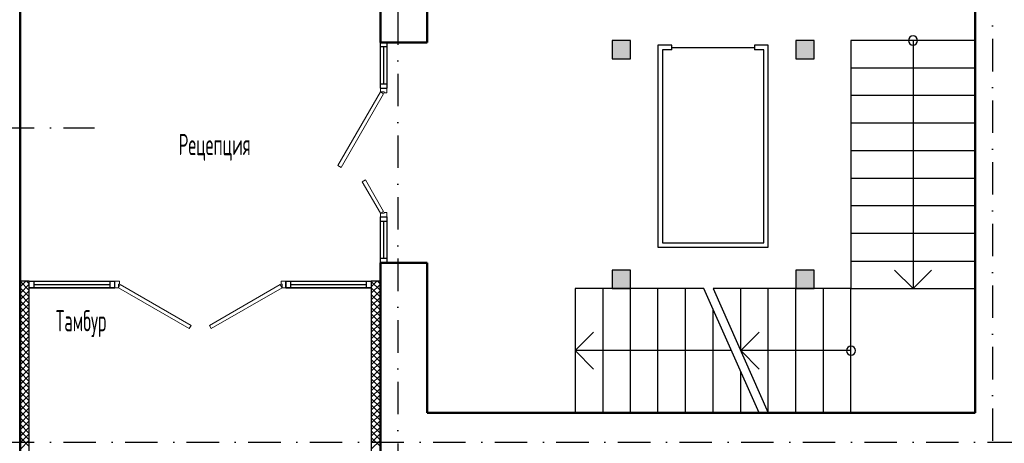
# Model space of a CAD drawing. Extents: x -1560602 to 321118, y -2308202 to -430103.
# Tile 86 of 104: x -1545839 to -1535127, y -2043147 to -2038537. Entities that reach past the tile are written whole.
import ezdxf

# ---------------------------------------------------------------- set-up
doc = ezdxf.new("R2010")
doc.units = 0
doc.header["$MEASUREMENT"] = 0
doc.linetypes.add('Dot & Dashed', pattern=[670.277762, 352.777767, -176.388884, 0, -141.111112])
doc.linetypes.add('Штрихпунктирная', pattern=[0.670278, 0.352778, -0.176389, 0, -0.141111])
doc.layers.get('0').update_dxf_attribs({"color": 255, "linetype": 'CONTINUOUS'})
doc.layers.add('Двери', color=4, linetype='CONTINUOUS', lineweight=15)
doc.layers.add('стены', color=5, linetype='CONTINUOUS', lineweight=50)
for name, color, linetype in [('Оси', 253, 'Dot & Dashed'), ('отделка', 240, 'CONTINUOUS'), ('Текст', 7, 'CONTINUOUS'), ('Утеплитель', 6, 'CONTINUOUS')]:
    doc.layers.add(name, color=color, linetype=linetype)
doc.styles.get("Standard").update_dxf_attribs({"font": 'spds.shx', "width": 0.7, "height": 250})

msp = doc.modelspace()

# ---------------------------------------------------------------- hatches: boundary and pattern name
at = {"ltscale": 100}
for points in [[(-1539394.7, -2038963.4), (-1539194.7, -2038963.4), (-1539194.7, -2038763.4), (-1539394.7, -2038763.4)], [(-1537394.7, -2038963.4), (-1537194.7, -2038963.4), (-1537194.7, -2038763.4), (-1537394.7, -2038763.4)], [(-1539394.7, -2041463.4), (-1539194.7, -2041463.4), (-1539194.7, -2041263.4), (-1539394.7, -2041263.4)], [(-1537394.7, -2041463.4), (-1537194.7, -2041463.4), (-1537194.7, -2041263.4), (-1537394.7, -2041263.4)]]:
    msp.add_hatch(color=0, dxfattribs=at).paths.add_polyline_path(points, flags=0)

# ---------------------------------------------------------------- linework, layer by layer
at = {"color": 0, "ltscale": 100}
for p, q in [((-1539194.7, -2038763.4), (-1539394.7, -2038763.4)), ((-1539394.7, -2038763.4), (-1539394.7, -2038963.4)), ((-1539194.7, -2038963.4), (-1539194.7, -2038763.4)), ((-1537194.7, -2038763.4), (-1537394.7, -2038763.4)), ((-1537394.7, -2038763.4), (-1537394.7, -2038963.4)), ((-1537194.7, -2038963.4), (-1537194.7, -2038763.4)), ((-1535444.7, -2038763.4), (-1536794.7, -2038763.4)), ((-1536794.7, -2038763.4), (-1536794.7, -2041163.4)), ((-1536119.7, -2038763.4), (-1536119.7, -2041463.4)), ((-1535444.7, -2041163.4), (-1535444.7, -2038763.4)), ((-1538894.7, -2038813.4), (-1538894.7, -2041013.4)), ((-1538744.7, -2038813.4), (-1538894.7, -2038813.4)), ((-1538844.7, -2038863.4), (-1538844.7, -2040963.4)), ((-1538744.7, -2038863.4), (-1538844.7, -2038863.4)), ((-1538744.7, -2038863.4), (-1538744.7, -2038813.4)), ((-1538744.7, -2038838.4), (-1537844.7, -2038838.4)), ((-1537694.7, -2038813.4), (-1537844.7, -2038813.4)), ((-1537844.7, -2038813.4), (-1537844.7, -2038863.4)), ((-1537744.7, -2038863.4), (-1537844.7, -2038863.4)), ((-1537744.7, -2040963.4), (-1537744.7, -2038863.4)), ((-1537694.7, -2041013.4), (-1537694.7, -2038813.4)), ((-1539394.7, -2038963.4), (-1539194.7, -2038963.4)), ((-1537394.7, -2038963.4), (-1537194.7, -2038963.4)), ((-1535444.7, -2039063.4), (-1536794.7, -2039063.4)), ((-1535444.7, -2039363.4), (-1536794.7, -2039363.4)), ((-1535444.7, -2039663.4), (-1536794.7, -2039663.4)), ((-1535444.7, -2039963.4), (-1536794.7, -2039963.4)), ((-1535444.7, -2040263.4), (-1536794.7, -2040263.4)), ((-1535444.7, -2040563.4), (-1536794.7, -2040563.4)), ((-1535444.7, -2040863.4), (-1536794.7, -2040863.4)), ((-1538894.7, -2041013.4), (-1537694.7, -2041013.4)), ((-1538844.7, -2040963.4), (-1537744.7, -2040963.4)), ((-1536794.7, -2041163.4), (-1535444.7, -2041163.4)), ((-1536794.7, -2041163.4), (-1536794.7, -2041463.4)), ((-1535444.7, -2041463.4), (-1535444.7, -2041163.4)), ((-1539194.7, -2041263.4), (-1539394.7, -2041263.4)), ((-1539394.7, -2041263.4), (-1539394.7, -2041463.4)), ((-1539194.7, -2041463.4), (-1539194.7, -2041263.4)), ((-1537194.7, -2041263.4), (-1537394.7, -2041263.4)), ((-1537394.7, -2041263.4), (-1537394.7, -2041463.4)), ((-1537194.7, -2041463.4), (-1537194.7, -2041263.4)), ((-1536319.7, -2041263.4), (-1536119.7, -2041463.4)), ((-1536119.7, -2041463.4), (-1535919.7, -2041263.4)), ((-1539494.7, -2041463.4), (-1539794.7, -2041463.4)), ((-1539794.7, -2041463.4), (-1539794.7, -2042813.4)), ((-1538394.7, -2041463.4), (-1539494.7, -2041463.4)), ((-1539494.7, -2041463.4), (-1539494.7, -2042813.4)), ((-1539394.7, -2041463.4), (-1539194.7, -2041463.4)), ((-1539194.7, -2042813.4), (-1539194.7, -2041463.4)), ((-1538894.7, -2042813.4), (-1538894.7, -2041463.4)), ((-1538594.7, -2042813.4), (-1538594.7, -2041463.4)), ((-1537794.7, -2042813.4), (-1538394.7, -2041463.4)), ((-1536794.7, -2041463.4), (-1538294.7, -2041463.4)), ((-1538294.7, -2041463.4), (-1537694.7, -2042813.4)), ((-1537994.7, -2042138.4), (-1537994.7, -2041463.4)), ((-1537694.7, -2042813.4), (-1537694.7, -2041463.4)), ((-1537394.7, -2042813.4), (-1537394.7, -2041463.4)), ((-1537394.7, -2041463.4), (-1537194.7, -2041463.4)), ((-1537094.7, -2042813.4), (-1537094.7, -2041463.4)), ((-1536794.7, -2042813.4), (-1536794.7, -2041463.4)), ((-1536794.7, -2041463.4), (-1535444.7, -2041463.4)), ((-1538294.7, -2042813.4), (-1538294.7, -2041688.3)), ((-1539594.7, -2041938.4), (-1539794.7, -2042138.4)), ((-1537794.7, -2041938.4), (-1537994.7, -2042138.4)), ((-1539794.7, -2042138.4), (-1539594.7, -2042338.4)), ((-1538094.7, -2042138.4), (-1539794.7, -2042138.4)), ((-1537994.7, -2042138.4), (-1537794.7, -2042338.4)), ((-1536794.7, -2042138.4), (-1537994.7, -2042138.4)), ((-1537994.7, -2042813.4), (-1537994.7, -2042363.3)), ((-1539794.7, -2042813.4), (-1539494.7, -2042813.4)), ((-1539494.7, -2042813.4), (-1537794.7, -2042813.4)), ((-1537694.7, -2042813.4), (-1536794.7, -2042813.4))]:
    msp.add_line(p, q, dxfattribs=at)
for centre, start, end in [((-1536119.7, -2038763.4), 0, 180), ((-1536119.7, -2038763.4), 180, 0), ((-1536794.7, -2042138.4), 90, 270), ((-1536794.7, -2042138.4), 270, 90)]:
    msp.add_arc(centre, 50, start, end, dxfattribs=at)
at = {"layer": 'Двери', "color": 0, "linetype": 'Continuous'}
for p, q in [((-1541914.7, -2039283.4), (-1541914.7, -2039323.4)), ((-1541844.7, -2039333.4), (-1541844.7, -2039283.4)), ((-1541914.7, -2039323.4), (-1542376.7, -2040123.6)), ((-1542342.1, -2040143.6), (-1541880.1, -2039343.4)), ((-1541914.7, -2039323.4), (-1541874.7, -2039323.4)), ((-1541880.1, -2039343.4), (-1541914.7, -2039323.4)), ((-1541874.7, -2039323.4), (-1541874.7, -2039333.4)), ((-1541874.7, -2039333.4), (-1541844.7, -2039333.4)), ((-1542376.7, -2040123.6), (-1542342.1, -2040143.6)), ((-1542112.7, -2040300.5), (-1542078.1, -2040280.5)), ((-1541914.7, -2040643.4), (-1542112.7, -2040300.5)), ((-1542078.1, -2040280.5), (-1541880.1, -2040623.4)), ((-1541880.1, -2040623.4), (-1541914.7, -2040643.4)), ((-1541874.7, -2040643.4), (-1541914.7, -2040643.4)), ((-1541914.7, -2040643.4), (-1541914.7, -2040683.4)), ((-1541844.7, -2040633.4), (-1541874.7, -2040633.4)), ((-1541874.7, -2040633.4), (-1541874.7, -2040643.4)), ((-1541844.7, -2040683.4), (-1541844.7, -2040633.4)), ((-1544804.7, -2041383.4), (-1544754.7, -2041383.4)), ((-1544764.7, -2041453.4), (-1544804.7, -2041453.4)), ((-1544754.7, -2041413.4), (-1544764.7, -2041413.4)), ((-1544764.7, -2041413.4), (-1544764.7, -2041453.4)), ((-1544744.7, -2041418.8), (-1544764.7, -2041453.4)), ((-1544764.7, -2041453.4), (-1543994, -2041898.4)), ((-1544754.7, -2041383.4), (-1544754.7, -2041413.4)), ((-1543974, -2041863.8), (-1544744.7, -2041418.8)), ((-1543775.5, -2041863.8), (-1543004.7, -2041418.8)), ((-1542984.7, -2041453.4), (-1543755.5, -2041898.4)), ((-1543004.7, -2041418.8), (-1542984.7, -2041453.4)), ((-1542994.7, -2041413.4), (-1542994.7, -2041383.4)), ((-1542994.7, -2041383.4), (-1542944.7, -2041383.4)), ((-1542984.7, -2041413.4), (-1542994.7, -2041413.4)), ((-1542984.7, -2041453.4), (-1542984.7, -2041413.4)), ((-1542944.7, -2041453.4), (-1542984.7, -2041453.4)), ((-1543994, -2041898.4), (-1543974, -2041863.8)), ((-1543755.5, -2041898.4), (-1543775.5, -2041863.8))]:
    msp.add_line(p, q, dxfattribs=at)
at = {"layer": 'Оси', "color": 0, "linetype": 'Штрихпунктирная', "lineweight": -3, "ltscale": 1000}
for p, q in [((-1535254.7, -2033383.4), (-1535254.7, -2057488.4)), ((-1541724.7, -2034433.4), (-1541724.7, -2057488.4)), ((-1556760.1, -2039713.4), (-1545024.7, -2039713.4)), ((-1556760.1, -2043133.4), (-1502304.7, -2043133.4))]:
    msp.add_line(p, q, dxfattribs=at)
at = {"layer": 'отделка', "color": 0, "linetype": 'Continuous'}
for p, q in [((-1541914.7, -2038833.4), (-1541914.7, -2038783.4)), ((-1541844.7, -2038833.4), (-1541914.7, -2038833.4)), ((-1541914.7, -2039233.4), (-1541914.7, -2038833.4)), ((-1541879.7, -2038833.4), (-1541879.7, -2039233.4)), ((-1541844.7, -2038783.4), (-1541844.7, -2038833.4)), ((-1541844.7, -2038833.4), (-1541844.7, -2039233.4)), ((-1541914.7, -2039283.4), (-1541914.7, -2039233.4)), ((-1541914.7, -2039233.4), (-1541844.7, -2039233.4)), ((-1541914.7, -2039283.4), (-1541844.7, -2039283.4)), ((-1541844.7, -2039233.4), (-1541844.7, -2039283.4)), ((-1541914.7, -2040733.4), (-1541914.7, -2040683.4)), ((-1541914.7, -2040683.4), (-1541844.7, -2040683.4)), ((-1541844.7, -2040683.4), (-1541844.7, -2040733.4)), ((-1541844.7, -2040733.4), (-1541914.7, -2040733.4)), ((-1541914.7, -2041133.4), (-1541914.7, -2040733.4)), ((-1541879.7, -2040733.4), (-1541879.7, -2041133.4)), ((-1541844.7, -2040733.4), (-1541844.7, -2041133.4)), ((-1541914.7, -2041183.4), (-1541914.7, -2041133.4)), ((-1541914.7, -2041133.4), (-1541844.7, -2041133.4)), ((-1541844.7, -2041133.4), (-1541844.7, -2041183.4))]:
    msp.add_line(p, q, dxfattribs=at)
at = {"layer": 'отделка', "color": 0, "linetype": 'Continuous', "ltscale": 100}
for p, q in [((-1545734.7, -2041383.4), (-1544804.7, -2041383.4)), ((-1545734.7, -2041383.4), (-1545684.7, -2041383.4)), ((-1545734.7, -2041453.4), (-1544804.7, -2041453.4)), ((-1545684.7, -2041453.4), (-1545734.7, -2041453.4)), ((-1545684.7, -2041383.4), (-1545684.7, -2041453.4)), ((-1545684.7, -2041383.4), (-1544854.7, -2041383.4)), ((-1545684.7, -2041418.4), (-1544854.7, -2041418.4)), ((-1544854.7, -2041453.4), (-1545684.7, -2041453.4)), ((-1544854.7, -2041453.4), (-1544854.7, -2041383.4)), ((-1544854.7, -2041383.4), (-1544804.7, -2041383.4)), ((-1544804.7, -2041453.4), (-1544854.7, -2041453.4)), ((-1544804.7, -2041453.4), (-1544804.7, -2041383.4)), ((-1544804.7, -2041453.4), (-1544804.7, -2041383.4)), ((-1544804.7, -2041453.4), (-1544804.7, -2041383.4)), ((-1542944.7, -2041383.4), (-1542014.7, -2041383.4)), ((-1542944.7, -2041383.4), (-1542894.7, -2041383.4)), ((-1542944.7, -2041453.4), (-1542944.7, -2041383.4)), ((-1542944.7, -2041383.4), (-1542944.7, -2041453.4)), ((-1542944.7, -2041453.4), (-1542944.7, -2041383.4)), ((-1542944.7, -2041453.4), (-1542014.7, -2041453.4)), ((-1542894.7, -2041453.4), (-1542944.7, -2041453.4)), ((-1542894.7, -2041383.4), (-1542894.7, -2041453.4)), ((-1542894.7, -2041383.4), (-1542064.7, -2041383.4)), ((-1542894.7, -2041418.4), (-1542064.7, -2041418.4)), ((-1542064.7, -2041453.4), (-1542894.7, -2041453.4)), ((-1542064.7, -2041453.4), (-1542064.7, -2041383.4)), ((-1542064.7, -2041383.4), (-1542014.7, -2041383.4)), ((-1542014.7, -2041453.4), (-1542064.7, -2041453.4))]:
    msp.add_line(p, q, dxfattribs=at)
at = {"layer": 'стены', "color": 0, "ltscale": 100}
for p, q in [((-1545834.7, -2039903.4), (-1545834.7, -2037213.4)), ((-1541914.7, -2037213.4), (-1541914.7, -2038783.4)), ((-1541404.7, -2038783.4), (-1541404.7, -2037213.4)), ((-1535444.7, -2038103.1), (-1535444.7, -2042813.4)), ((-1545834.7, -2041383.4), (-1545834.7, -2039903.4)), ((-1541914.7, -2041183.4), (-1541914.7, -2041383.4)), ((-1541404.7, -2042813.4), (-1541404.7, -2041183.4)), ((-1541404.7, -2041383.4), (-1541404.7, -2041183.4)), ((-1545834.7, -2043973.4), (-1545834.7, -2041383.4)), ((-1541914.7, -2041383.4), (-1541914.7, -2043323.4)), ((-1535444.7, -2042813.4), (-1541404.7, -2042813.4))]:
    msp.add_line(p, q, dxfattribs=at)
at = {"layer": 'стены', "color": 0, "linetype": 'Continuous', "ltscale": 100}
for p, q in [((-1541814.7, -2038783.4), (-1541914.7, -2038783.4)), ((-1541814.7, -2038783.4), (-1541404.7, -2038783.4)), ((-1541814.7, -2041183.4), (-1541914.7, -2041183.4)), ((-1541814.7, -2041183.4), (-1541404.7, -2041183.4))]:
    msp.add_line(p, q, dxfattribs=at)
at = {"layer": 'Утеплитель', "color": 0, "ltscale": 100}
for p, q in [((-1545734.7, -2041383.4), (-1545834.7, -2041383.4)), ((-1545834.7, -2041445.2), (-1545773, -2041383.4)), ((-1545834.7, -2041515.9), (-1545734.7, -2041415.9)), ((-1545734.7, -2041554), (-1545834.7, -2041454.1)), ((-1545734.7, -2041483.3), (-1545834.6, -2041383.4)), ((-1545734.7, -2041412.6), (-1545763.9, -2041383.4)), ((-1545734.7, -2045673.4), (-1545734.7, -2041383.4)), ((-1541914.7, -2041383.4), (-1542014.7, -2041383.4)), ((-1542014.7, -2041383.4), (-1542014.7, -2043423.4)), ((-1542014.7, -2041443.5), (-1541954.6, -2041383.4)), ((-1541914.7, -2041485), (-1542014.7, -2041385)), ((-1542014.7, -2041514.3), (-1541914.7, -2041414.3)), ((-1541914.7, -2041414.3), (-1541945.6, -2041383.4)), ((-1545834.7, -2041586.6), (-1545734.7, -2041486.6)), ((-1545734.7, -2041624.8), (-1545834.7, -2041524.8)), ((-1545834.7, -2041657.3), (-1545734.7, -2041557.3)), ((-1541914.7, -2041555.7), (-1542014.7, -2041455.7)), ((-1542014.7, -2041585), (-1541914.7, -2041485)), ((-1541914.7, -2041626.4), (-1542014.7, -2041526.4)), ((-1542014.7, -2041655.7), (-1541914.7, -2041555.7)), ((-1545734.7, -2041695.5), (-1545834.7, -2041595.5)), ((-1545834.7, -2041728), (-1545734.7, -2041628)), ((-1545734.7, -2041766.2), (-1545834.7, -2041666.2)), ((-1541914.7, -2041697.1), (-1542014.7, -2041597.1)), ((-1542014.7, -2041726.4), (-1541914.7, -2041626.4)), ((-1541914.7, -2041767.8), (-1542014.7, -2041667.8)), ((-1545834.7, -2041798.7), (-1545734.7, -2041698.7)), ((-1545734.7, -2041836.9), (-1545834.7, -2041736.9)), ((-1545834.7, -2041869.4), (-1545734.7, -2041769.4)), ((-1542014.7, -2041797.1), (-1541914.7, -2041697.1)), ((-1541914.7, -2041838.5), (-1542014.7, -2041738.5)), ((-1542014.7, -2041867.8), (-1541914.7, -2041767.8)), ((-1545734.7, -2041907.6), (-1545834.7, -2041807.6)), ((-1545834.7, -2041940.1), (-1545734.7, -2041840.1)), ((-1545734.7, -2041978.3), (-1545834.7, -2041878.3)), ((-1541914.7, -2041909.2), (-1542014.7, -2041809.2)), ((-1542014.7, -2041938.5), (-1541914.7, -2041838.5)), ((-1541914.7, -2041979.9), (-1542014.7, -2041879.9)), ((-1545834.7, -2042010.9), (-1545734.7, -2041910.9)), ((-1545734.7, -2042049), (-1545834.7, -2041949)), ((-1545834.7, -2042081.6), (-1545734.7, -2041981.6)), ((-1542014.7, -2042009.2), (-1541914.7, -2041909.2)), ((-1541914.7, -2042050.6), (-1542014.7, -2041950.6)), ((-1542014.7, -2042079.9), (-1541914.7, -2041979.9)), ((-1545734.7, -2042119.7), (-1545834.7, -2042019.7)), ((-1545834.7, -2042152.3), (-1545734.7, -2042052.3)), ((-1545734.7, -2042190.4), (-1545834.7, -2042090.4)), ((-1541914.7, -2042121.4), (-1542014.7, -2042021.4)), ((-1542014.7, -2042150.6), (-1541914.7, -2042050.6)), ((-1541914.7, -2042192.1), (-1542014.7, -2042092.1)), ((-1545834.7, -2042223), (-1545734.7, -2042123)), ((-1545734.7, -2042261.2), (-1545834.7, -2042161.2)), ((-1545834.7, -2042293.7), (-1545734.7, -2042193.7)), ((-1542014.7, -2042221.4), (-1541914.7, -2042121.4)), ((-1541914.7, -2042262.8), (-1542014.7, -2042162.8)), ((-1542014.7, -2042292.1), (-1541914.7, -2042192.1)), ((-1545734.7, -2042331.9), (-1545834.7, -2042231.9)), ((-1545834.7, -2042364.4), (-1545734.7, -2042264.4)), ((-1545734.7, -2042402.6), (-1545834.7, -2042302.6)), ((-1541914.7, -2042333.5), (-1542014.7, -2042233.5)), ((-1542014.7, -2042362.8), (-1541914.7, -2042262.8)), ((-1541914.7, -2042404.2), (-1542014.7, -2042304.2)), ((-1545834.7, -2042435.1), (-1545734.7, -2042335.1)), ((-1545734.7, -2042473.3), (-1545834.7, -2042373.3)), ((-1545834.7, -2042505.8), (-1545734.7, -2042405.8)), ((-1542014.7, -2042433.5), (-1541914.7, -2042333.5)), ((-1541914.7, -2042474.9), (-1542014.7, -2042374.9)), ((-1542014.7, -2042504.2), (-1541914.7, -2042404.2)), ((-1545734.7, -2042544), (-1545834.7, -2042444)), ((-1545834.7, -2042576.5), (-1545734.7, -2042476.5)), ((-1545734.7, -2042614.7), (-1545834.7, -2042514.7)), ((-1541914.7, -2042545.6), (-1542014.7, -2042445.6)), ((-1542014.7, -2042574.9), (-1541914.7, -2042474.9)), ((-1541914.7, -2042616.3), (-1542014.7, -2042516.3)), ((-1545834.7, -2042647.2), (-1545734.7, -2042547.2)), ((-1545734.7, -2042685.4), (-1545834.7, -2042585.4)), ((-1545834.7, -2042718), (-1545734.7, -2042618)), ((-1542014.7, -2042645.6), (-1541914.7, -2042545.6)), ((-1541914.7, -2042687), (-1542014.7, -2042587)), ((-1542014.7, -2042716.3), (-1541914.7, -2042616.3)), ((-1545734.7, -2042756.1), (-1545834.7, -2042656.1)), ((-1545834.7, -2042788.7), (-1545734.7, -2042688.7)), ((-1545734.7, -2042826.8), (-1545834.7, -2042726.8)), ((-1541914.7, -2042757.8), (-1542014.7, -2042657.8)), ((-1542014.7, -2042787), (-1541914.7, -2042687)), ((-1541914.7, -2042828.5), (-1542014.7, -2042728.5)), ((-1545834.7, -2042859.4), (-1545734.7, -2042759.4)), ((-1545734.7, -2042897.6), (-1545834.7, -2042797.6)), ((-1545834.7, -2042930.1), (-1545734.7, -2042830.1)), ((-1542014.7, -2042857.8), (-1541914.7, -2042757.8)), ((-1541914.7, -2042899.2), (-1542014.7, -2042799.2)), ((-1542014.7, -2042928.5), (-1541914.7, -2042828.5)), ((-1545734.7, -2042968.3), (-1545834.7, -2042868.3)), ((-1545834.7, -2043000.8), (-1545734.7, -2042900.8)), ((-1545734.7, -2043039), (-1545834.7, -2042939)), ((-1541914.7, -2042969.9), (-1542014.7, -2042869.9)), ((-1542014.7, -2042999.2), (-1541914.7, -2042899.2)), ((-1541914.7, -2043040.6), (-1542014.7, -2042940.6)), ((-1545834.7, -2043071.5), (-1545734.7, -2042971.5)), ((-1545734.7, -2043109.7), (-1545834.7, -2043009.7)), ((-1545834.7, -2043142.2), (-1545734.7, -2043042.2)), ((-1542014.7, -2043069.9), (-1541914.7, -2042969.9)), ((-1541914.7, -2043111.3), (-1542014.7, -2043011.3)), ((-1542014.7, -2043140.6), (-1541914.7, -2043040.6)), ((-1545734.7, -2043180.4), (-1545834.7, -2043080.4)), ((-1545834.7, -2043212.9), (-1545734.7, -2043112.9)), ((-1541914.7, -2043182), (-1542014.7, -2043082)), ((-1542014.7, -2043211.3), (-1541914.7, -2043111.3))]:
    msp.add_line(p, q, dxfattribs=at)

# ---------------------------------------------------------------- texts
at = {"layer": 'Текст', "color": 0, "width": 0.7}
for s, p in [('Рецепция', (-1544110.6, -2040010.3)), ('Тамбур', (-1545446.1, -2041928))]:
    msp.add_text(s, height=230, dxfattribs=at).set_placement(p)

doc.saveas('drawing.dxf')
